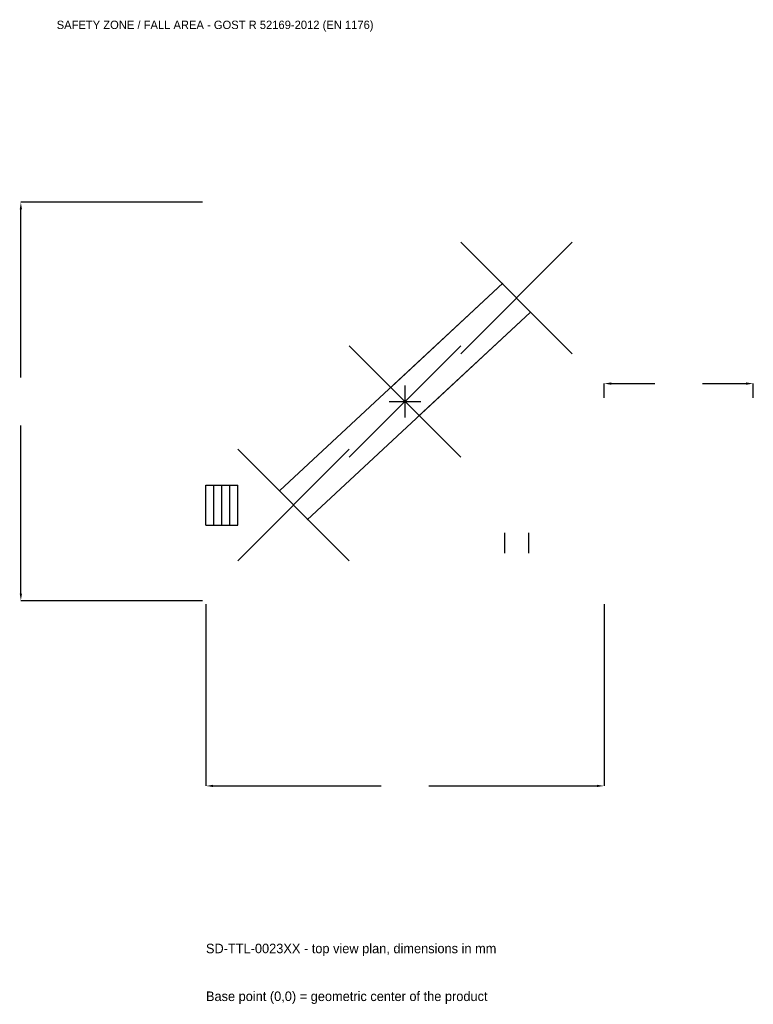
# Model space of a CAD drawing. Extents: x -3872 to 3500, y -6053 to 3834.
import ezdxf

# ---------------------------------------------------------------- set-up
doc = ezdxf.new("R2010")
doc.units = 0
for name, color, linetype in [('GP_MAF_zona_bezopasnosti', 1, 'Continuous'), ('ZSK_DANNYE', 3, 'Continuous'), ('ZSK_KONTUR', 7, 'Continuous'), ('ZSK_RAZMERY', 8, 'Continuous')]:
    doc.layers.add(name, color=color, linetype=linetype)
doc.dimstyles.new('ORION', dxfattribs={"dimtxt": 120, "dimasz": 72, "dimexe": 1.25, "dimexo": 36, "dimtad": 1, "dimcen": 2.5, "dimazin": 3, "dimtfac": 1, "dimtmove": 0, "dimatfit": 3})

# ---------------------------------------------------------------- blocks, each defined once
blk = doc.blocks.new('_CLOSEDFILLED')
at = {"color": 0, "linetype": 'BYBLOCK'}
blk.add_solid([(-1, 0.16), (0, 0), (-1, -0.16)], dxfattribs=at)
blk = doc.blocks.new('*D1')
for p, q in [((-2000, -2036), (-2000, -3860)), ((2000, -2036), (2000, -3860)), ((-1928, -3860), (-240, -3860)), ((240, -3860), (1928, -3860))]:
    blk.add_line(p, q)
at = {"layer": 'Defpoints'}
for p in [(-2000, -2000), (2000, -2000), (-2000, -3860)]:
    blk.add_point(p, dxfattribs=at)
at = {"layer": 'ZSK_RAZMERY', "xscale": 72, "yscale": 72, "rotation": 180}
blk.add_blockref('_CLOSEDFILLED', (-2000, -3860), dxfattribs=at)
at = {"layer": 'ZSK_RAZMERY', "xscale": 72, "yscale": 72}
blk.add_blockref('_CLOSEDFILLED', (2000, -3860), dxfattribs=at)
blk = doc.blocks.new('*D2')
for p, q in [((-2036, 2000), (-3860, 2000)), ((-3860, 240), (-3860, 1928)), ((-3860, -1928), (-3860, -240)), ((-2036, -2000), (-3860, -2000))]:
    blk.add_line(p, q)
at = {"layer": 'Defpoints'}
for p in [(-2000, 2000), (-3860, -2000), (-2000, -2000)]:
    blk.add_point(p, dxfattribs=at)
at = {"layer": 'ZSK_RAZMERY', "xscale": 72, "yscale": 72}
for p, rotation in [((-3860, 2000), 90), ((-3860, -2000), 270)]:
    blk.add_blockref('_CLOSEDFILLED', p, dxfattribs=dict(at, rotation=rotation))
blk = doc.blocks.new('*D3')
for p, q in [((2000, 36), (2000, 180)), ((2072, 180), (2510, 180)), ((2990, 180), (3428, 180)), ((3500, 36), (3500, 180))]:
    blk.add_line(p, q)
at = {"layer": 'Defpoints'}
for p in [(2000, 180), (2000, 0), (3500, 0)]:
    blk.add_point(p, dxfattribs=at)
at = {"layer": 'ZSK_RAZMERY', "xscale": 72, "yscale": 72, "rotation": 180}
blk.add_blockref('_CLOSEDFILLED', (2000, 180), dxfattribs=at)
at = {"layer": 'ZSK_RAZMERY', "xscale": 72, "yscale": 72}
blk.add_blockref('_CLOSEDFILLED', (3500, 180), dxfattribs=at)
blk = doc.blocks.new('B1')
at = {"layer": 'ZSK_KONTUR'}
for p, q in [((560, 480), (1680, 1600)), ((560, 1600), (1680, 480)), ((-1257.179, -892.269), (982.821, 1187.731)), ((982.821, 1187.731), (-137.179, 147.731)), ((-982.821, -1187.731), (1257.179, 892.269)), ((1257.179, 892.269), (137.179, -147.731)), ((-560, -560), (560, 560)), ((-560, 560), (560, -560)), ((-1680, -1600), (-560, -480)), ((-1680, -480), (-560, -1600)), ((-2000, -838.4), (-1680, -838.4)), ((-2000, -1241.6), (-2000, -838.4)), ((-1920, -1241.6), (-1920, -838.4)), ((-1840, -1241.6), (-1840, -838.4)), ((-1760, -1241.6), (-1760, -838.4)), ((-1680, -1241.6), (-1680, -838.4)), ((-2000, -1241.6), (-1680, -1241.6)), ((999.04, -1320), (999.04, -1521.6)), ((1240.96, -1320), (1240.96, -1521.6))]:
    blk.add_line(p, q, dxfattribs=at)
at = {"layer": 'ZSK_RAZMERY'}
for p, q in [((0, -160), (0, 160)), ((-160, 0), (160, 0))]:
    blk.add_line(p, q, dxfattribs=at)
at = {"layer": 'GP_MAF_zona_bezopasnosti', "color": 1}
blk.add_text('SAFETY ZONE / FALL AREA - GOST R 52169-2012 (EN 1176)', height=84, dxfattribs=at).set_placement((-3500, 3740))
at = {"layer": 'ZSK_RAZMERY'}
dim = blk.add_linear_dim(base=(-3860, -2000), p1=(-2000, -2000), p2=(-2000, 2000), angle=90, dimstyle='ORION', dxfattribs=at)
dim.commit()
dim.dimension.update_dxf_attribs({"geometry": '*D2', "text_midpoint": (-3860, 0)})
for base, p1, p2, picture, middle in [((2000, 180), (2000, 0), (3500, 0), '*D3', (2750, 180)), ((-2000, -3860), (-2000, -2000), (2000, -2000), '*D1', (0, -3860))]:
    dim = blk.add_linear_dim(base=base, p1=p1, p2=p2, dimstyle='ORION', dxfattribs=at)
    dim.commit()
    dim.dimension.update_dxf_attribs({"geometry": picture, "text_midpoint": middle})

msp = doc.modelspace()

# ---------------------------------------------------------------- block references
msp.add_blockref('B1', (0, 0))

# ---------------------------------------------------------------- texts
at = {"layer": 'ZSK_DANNYE', "color": 3}
msp.add_text('SD-TTL-0023XX - top view plan, dimensions in mm', height=96, dxfattribs=at).set_placement((-2000, -5540))
at = {"layer": 'ZSK_DANNYE', "color": 7}
msp.add_text('Base point (0,0) = geometric center of the product', height=96, dxfattribs=at).set_placement((-2000, -6020))

doc.saveas('drawing.dxf')
